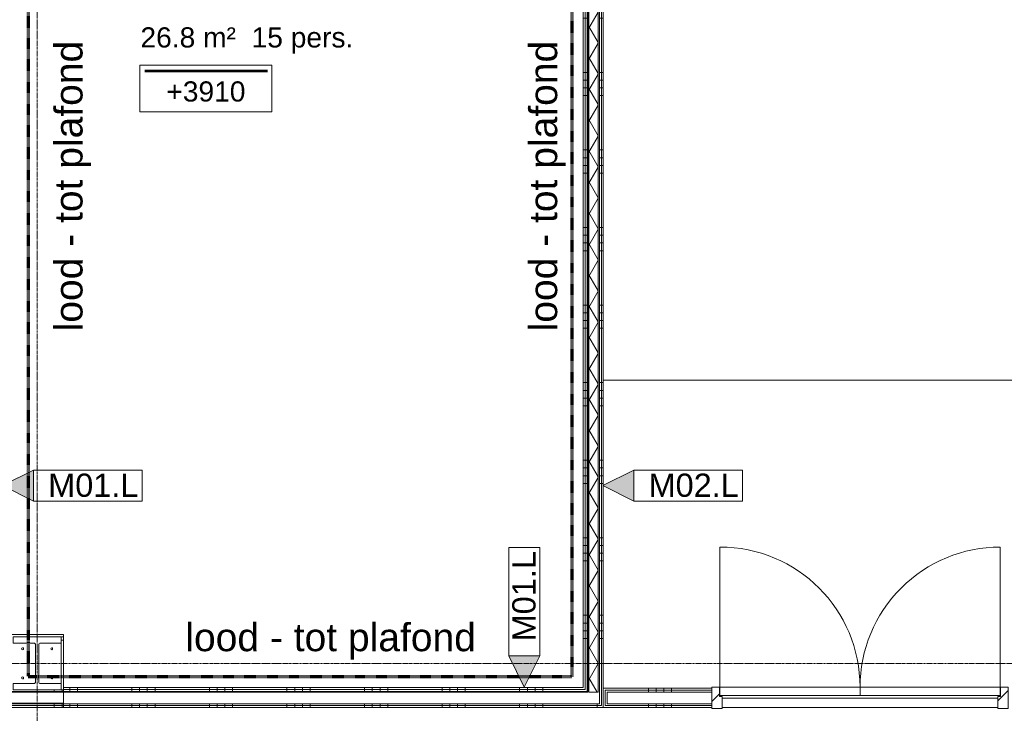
# Model space of a CAD drawing. Header units: millimetres. Extents: x 522 to 75900, y -25803 to 58941.
# Tile 99 of 134: x 31488 to 37835, y 45678 to 50149. Entities that reach past the tile are written whole.
import ezdxf

# ---------------------------------------------------------------- set-up
doc = ezdxf.new("R2010")
doc.units = ezdxf.units.MM
for name, pattern in [('Dash', [6.35, 3.175, -3.175]), ('Dot', [4.7625, 0, -4.7625]), ('Grid Line', [22.225, 12.7, -3.175, 3.175, -3.175])]:
    doc.linetypes.add(name, pattern=pattern)
for name, color, linetype, lineweight in [('00_Algemeen', 7, 'Dot', 9), ('22_Metselwerk', 7, 'Continuous', 9), ('25_Metaalconstructiewerk', 7, 'Continuous', 9), ('30_Kozijnen-ramen-deuren', 7, 'Continuous', 9), ('42_Dekvloeren en vloersystemen', 7, 'Continuous', 9)]:
    doc.layers.add(name, color=color, linetype=linetype, lineweight=lineweight)
doc.styles.add('Arial', font='arial.ttf', dxfattribs={"height": 180})
doc.styles.add('Arial_1', font='arial.ttf', dxfattribs={"height": 130})
doc.styles.add('Arial_3', font='arial.ttf', dxfattribs={"height": 150})
pattern_1 = [(180, (35250, 49659.5), (-6e-14, -500), []), (180, (35250, 49709.5), (-6e-14, -500), []), (180, (35250, 49759.5), (-6e-14, -500), []), (180, (35250, 49809.5), (-6e-14, -500), [])]
pattern_2 = [(90, (33710, 45715), (-500, -1e-12), []), (90, (33760, 45715), (-500, -1e-12), []), (90, (33810, 45715), (-500, -1e-12), []), (90, (33860, 45715), (-500, -1e-12), [])]
pattern_3 = [(90, (38040, 45715), (-500, -2e-12), []), (90, (38090, 45715), (-500, -2e-12), []), (90, (38140, 45715), (-500, -2e-12), []), (90, (38190, 45715), (-500, -2e-12), [])]
pattern_4 = [(90, (31710.23, 45715), (-500, 3e-14), []), (90, (31760.23, 45715), (-500, 3e-14), []), (90, (31810.23, 45715), (-500, 3e-14), []), (90, (31860.23, 45715), (-500, 3e-14), [])]

# ---------------------------------------------------------------- blocks, each defined once
blk = doc.blocks.new('28_SCO_TLB_IN_steel S355_HEM - HE300M-V8-100 - Plattegrond - Begane grond')
at = {"layer": '25_Metaalconstructiewerk', "lineweight": 13}
for p, q in [((155, 170), (-155, 170)), ((-155, 170), (-155, 131)), ((-155, 131), (-22.5, 131)), ((22.5, 131), (155, 131)), ((155, 131), (155, 170)), ((-10.5, 119), (-10.5, -119)), ((10.5, -119), (10.5, 119)), ((-22.5, -131), (-155, -131)), ((-155, -131), (-155, -170)), ((-155, -170), (155, -170)), ((155, -131), (22.5, -131)), ((155, -170), (155, -131))]:
    blk.add_line(p, q, dxfattribs=at)
for centre, start, end in [((-22.5, 119), 0, 90), ((22.5, 119), 90, 180), ((-22.5, -119), 270, 0), ((22.5, -119), 180, 270)]:
    blk.add_arc(centre, 12, start, end, dxfattribs=at)
blk = doc.blocks.new('28_ARC_staal - bevestiging - voetplaat 4 ankers lxbxt_f - 500x500x20 stelruimte 20 200-200 inboordiepte 500-3222366-100 - Plattegrond - Begane grond')
at = {"layer": '25_Metaalconstructiewerk', "lineweight": 13}
for centre, start, end in [((-93.9, 93.9), 0, 180), ((-93.9, 93.9), 180, 360), ((93.9, 93.9), 0, 180), ((93.9, 93.9), 180, 360), ((-93.9, -93.9), 0, 180), ((-93.9, -93.9), 180, 360), ((93.9, -93.9), 0, 180), ((93.9, -93.9), 180, 360)]:
    blk.add_arc(centre, 6, start, end, dxfattribs=at)
blk = doc.blocks.new('FRA_R12_AWT_CON_Betonwerk_R20_rvt-1-100 - Plattegrond - Begane grond')
at = {"lineweight": 13}
blk.add_blockref('28_SCO_TLB_IN_steel S355_HEM - HE300M-V8-100 - Plattegrond - Begane grond', (31600, 46000), dxfattribs=at)
at = {"lineweight": 13, "rotation": 89.99999999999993}
blk.add_blockref('28_ARC_staal - bevestiging - voetplaat 4 ankers lxbxt_f - 500x500x20 stelruimte 20 200-200 inboordiepte 500-3222366-100 - Plattegrond - Begane grond', (31600, 46000), dxfattribs=at)
blk = doc.blocks.new('32_HB_b - 01_35_1910x2400_125mm-9753448-100 - Plattegrond - Begane grond')
at = {"layer": '30_Kozijnen-ramen-deuren', "true_color": 0xc0c0c0}
h = blk.add_hatch(dxfattribs=at)
h.set_pattern_fill('FP_96', color=9, style=0, pattern_type=2)
h.set_pattern_definition([(45, (-36784.16, -45789), (-70.71068, 70.71068), [])])
h.paths.add_polyline_path([(1075.8, -81), (1075.8, 58), (1025.8, 58), (1025.8, -2), (1008.8, -2), (1008.8, -81)], flags=0)
h.paths.add_polyline_path([(-767.2, -81), (-767.2, -2), (-784.2, -2), (-784.2, 58), (-834.2, 58), (-834.2, -81)], flags=0)
at = {"layer": '30_Kozijnen-ramen-deuren'}
for p, q in [((-834.2, 58), (-834.2, -81)), ((-784.2, 58), (-834.2, 58)), ((-784.2, -2), (-784.2, 58)), ((1075.8, 58), (1025.8, 58)), ((1025.8, 58), (1025.8, -2)), ((1075.8, -81), (1075.8, 58)), ((-767.2, -2), (-784.2, -2)), ((-767.2, -81), (-767.2, -2)), ((1025.8, -2), (1008.8, -2)), ((1008.8, -2), (1008.8, -81)), ((-834.2, -81), (-767.2, -81)), ((1008.8, -81), (1075.8, -81))]:
    blk.add_line(p, q, dxfattribs=at)
blk = doc.blocks.new('32_DO_deurblad_HT_vlak - standaard-8607822-100 - Plattegrond - Begane grond')
at = {"layer": '30_Kozijnen-ramen-deuren', "lineweight": 18}
for p, q in [((-385.8, 0), (-385.8, 55)), ((-385.8, 55), (517.2, 55)), ((517.2, 0), (-385.8, 0)), ((517.2, 55), (517.2, 0))]:
    blk.add_line(p, q, dxfattribs=at)
at = {"layer": '30_Kozijnen-ramen-deuren'}
for p, q in [((-385.8, -903), (-385.8, 0)), ((489.3, 0), (497, 0))]:
    blk.add_line(p, q, dxfattribs=at)
at = {"layer": '30_Kozijnen-ramen-deuren', "linetype": 'Dash'}
blk.add_line((489.3, 55), (497, 55), dxfattribs=at)
at = {"layer": '30_Kozijnen-ramen-deuren'}
blk.add_arc((-385.8, 0), 903, 270, 0, dxfattribs=at)
blk = doc.blocks.new('32_DO_deurblad_HT_vlak - standaard-8607820-100 - Plattegrond - Begane grond')
at = {"layer": '30_Kozijnen-ramen-deuren'}
for p, q in [((-385.8, 903), (-385.8, 0)), ((489.3, 0), (497, 0))]:
    blk.add_line(p, q, dxfattribs=at)
at = {"layer": '30_Kozijnen-ramen-deuren', "lineweight": 18}
for p, q in [((517.2, 0), (-385.8, 0)), ((-385.8, 0), (-385.8, -55)), ((517.2, -55), (517.2, 0)), ((-385.8, -55), (517.2, -55))]:
    blk.add_line(p, q, dxfattribs=at)
at = {"layer": '30_Kozijnen-ramen-deuren', "linetype": 'Dash'}
blk.add_line((489.3, -55), (497, -55), dxfattribs=at)
at = {"layer": '30_Kozijnen-ramen-deuren'}
blk.add_arc((-385.8, 0), 903, 360, 90, dxfattribs=at)
blk = doc.blocks.new('00_TAG_ROOM_roomtag2 - 5_ volledig met plafondhoogte-11202087-100 - Plattegrond - Begane grond')
at = {"layer": '00_Algemeen', "linetype": 'Continuous'}
for p, q in [((0, -5.7), (0, -2.7)), ((0, -2.7), (8.5, -2.7)), ((0.322, -3.01), (8.215, -3.01)), ((0.322, -3.033), (8.215, -3.033)), ((0.322, -3.061), (8.215, -3.061)), ((0.322, -3.095), (8.215, -3.095)), ((0.322, -3.123), (8.215, -3.123)), ((8.5, -2.7), (8.5, -5.7)), ((8.5, -5.7), (0, -5.7))]:
    blk.add_line(p, q, dxfattribs=at)
blk = doc.blocks.new('00_TAG-WA_wall tag_BAR - Type Mark_7x2-7455557-100 - Plattegrond - Begane grond')
at = {"layer": '00_Algemeen', "linetype": 'Continuous'}
blk.add_hatch(color=256, dxfattribs=at).paths.add_polyline_path([(0, -2), (-1, 0), (1, 0)], flags=0)
for p, q in [((-1, 7), (-1, 0)), ((1, 7), (-1, 7)), ((1, 0), (1, 7)), ((-1, 0), (1, 0)), ((1, 0), (-1, 0)), ((-1, 0), (0, -2)), ((0, -2), (1, 0))]:
    blk.add_line(p, q, dxfattribs=at)

msp = doc.modelspace()

# ---------------------------------------------------------------- hatches: boundary and pattern name
at = {"layer": '22_Metselwerk', "true_color": 0x808080}
h = msp.add_hatch(dxfattribs=at)
h.set_pattern_fill('FP_4', color=8, angle=270, style=0, pattern_type=2)
h.set_pattern_definition(pattern_1)
h.paths.add_polyline_path([(35133.5, 45844), (35133.5, 53075), (35121, 53075), (35121, 45844)], flags=0)
h = msp.add_hatch(dxfattribs=at)
h.set_pattern_fill('FP_4', color=8, angle=270, style=0, pattern_type=2)
h.set_pattern_definition(pattern_1)
h.paths.add_polyline_path([(35146, 45831.5), (35146, 53075), (35133.5, 53075), (35133.5, 45831.5)], flags=0)
at = {"layer": '22_Metselwerk', "lineweight": 5, "true_color": 0x808080}
for points in [[(35146, 45819), (35150, 45819), (35150, 53075), (35146, 53075), (35146, 45831.5)], [(34893.9, 45815), (35150, 45815), (35150, 45819), (31770, 45819), (31770, 45815), (33269.2, 45815)], [(31441.5, 45740), (31770, 45740), (31770, 45744), (31263, 45744), (31263, 45740)]]:
    msp.add_hatch(color=8, dxfattribs=at).paths.add_polyline_path(points, flags=0)
at = {"layer": '22_Metselwerk'}
h = msp.add_hatch(dxfattribs=at)
h.set_pattern_fill('FP_2', color=256, angle=240, style=0, pattern_type=2)
h.set_pattern_definition([(60, (0, 0), (-86.60254, 50), []), (120, (0, 0), (-86.60254, -50), [])])
h.paths.add_polyline_path([(35217.5, 45815), (35217.5, 53075), (35157.5, 53075), (35157.5, 45815)], flags=0)
at = {"layer": '22_Metselwerk', "true_color": 0x808080}
h = msp.add_hatch(dxfattribs=at)
h.set_pattern_fill('FP_4', color=8, angle=270, style=0, pattern_type=2)
h.set_pattern_definition(pattern_1)
h.paths.add_polyline_path([(35225, 45831.5), (35237.5, 45831.5), (35237.5, 53075), (35225, 53075), (35225, 45844)], flags=0)
h = msp.add_hatch(dxfattribs=at)
h.set_pattern_fill('FP_4', color=8, angle=270, style=0, pattern_type=2)
h.set_pattern_definition(pattern_1)
h.paths.add_polyline_path([(35250, 45844), (35250, 53075), (35237.5, 53075), (35237.5, 45844)], flags=0)
h = msp.add_hatch(dxfattribs=at)
h.set_pattern_fill('FP_262', color=8, angle=-90, style=0, pattern_type=2)
h.set_pattern_definition([(90, (31774.73, 46170), (-500, 3e-14), []), (90, (31824.73, 46170), (-500, 3e-14), []), (90, (31874.73, 46170), (-500, 3e-14), []), (90, (31924.73, 46170), (-500, 3e-14), [])])
h.paths.add_polyline_path([(31755, 46170), (31770, 46170), (31770, 46185), (31379.5, 46185), (31379.5, 46170), (31644.6, 46170)], flags=0)
h = msp.add_hatch(dxfattribs=at)
h.set_pattern_fill('FP_261', color=8, angle=-90, style=0, pattern_type=2)
h.set_pattern_definition([(0, (31755, 45800), (0, 500), []), (0, (31755, 45750), (0, 500), []), (0, (31755, 45700), (0, 500), []), (0, (31755, 45650), (0, 500), [])])
h.paths.add_polyline_path([(31755, 45830), (31770, 45830), (31770, 46170), (31755, 46170), (31755, 45850.9)], flags=0)
h = msp.add_hatch(dxfattribs=at)
h.set_pattern_fill('FP_260', color=8, angle=-90, style=0, pattern_type=2)
h.set_pattern_definition([(270, (31360.23, 45830), (500, 3e-14), []), (270, (31310.23, 45830), (500, 3e-14), []), (270, (31260.23, 45830), (500, 3e-14), []), (270, (31210.23, 45830), (500, 3e-14), [])])
h.paths.add_polyline_path([(31755, 45817.5), (31770, 45817.5), (31770, 45830), (31350.5, 45830), (31350.5, 45817.5), (31644.6, 45817.5)], flags=0)
h = msp.add_hatch(dxfattribs=at)
h.set_pattern_fill('FP_165', color=8, angle=-90, style=0, pattern_type=2)
h.set_pattern_definition(pattern_2)
h.paths.add_polyline_path([(31770, 45831.5), (35133.5, 45831.5), (35133.5, 45844), (31770, 45844)], flags=0)
h.paths.add_polyline_path([(35237.5, 45831.5), (35250, 45831.5), (35250, 45844), (35237.5, 45844)], flags=0)
h = msp.add_hatch(dxfattribs=at)
h.set_pattern_fill('FP_165', color=8, angle=-90, style=0, pattern_type=2)
h.set_pattern_definition(pattern_2)
h.paths.add_polyline_path([(35097, 45715), (35250, 45715), (35250, 45831.5), (35237.5, 45831.5), (35237.5, 45727.5), (31770, 45727.5), (31770, 45715), (34893.9, 45715)], flags=0)
h = msp.add_hatch(dxfattribs=at)
h.set_pattern_fill('FP_165', color=8, angle=-90, style=0, pattern_type=2)
h.set_pattern_definition(pattern_2)
h.paths.add_polyline_path([(35225, 45819), (35237.5, 45819), (35237.5, 45831.5), (35225, 45831.5)], flags=0)
h.paths.add_polyline_path([(33269.2, 45819), (35146, 45819), (35146, 45831.5), (31770, 45831.5), (31770, 45819)], flags=0)
h = msp.add_hatch(dxfattribs=at)
h.set_pattern_fill('FP_225', color=8, angle=-90, style=0, pattern_type=2)
h.set_pattern_definition(pattern_3)
h.paths.add_polyline_path([(35706.3, 45827.5), (35950, 45827.5), (35950, 45840), (35250, 45840), (35250, 45827.5), (35300.1, 45827.5)], flags=0)
h.paths.add_polyline_path([(39768, 45827.5), (40430, 45827.5), (40430, 45840), (37860, 45840), (37860, 45827.5), (38143.3, 45827.5)], flags=0)
msp.add_hatch(color=8, dxfattribs=at).paths.add_polyline_path([(31644.6, 45815), (31770, 45815), (31770, 45819), (31350.5, 45819), (31350.5, 45815), (31441.5, 45815)], flags=0)
h = msp.add_hatch(dxfattribs=at)
h.set_pattern_fill('FP_165', color=8, angle=-90, style=0, pattern_type=2)
h.set_pattern_definition(pattern_2)
h.paths.add_polyline_path([(35237.5, 45727.5), (35237.5, 45819), (35225, 45819), (35225, 45740), (31770, 45740), (31770, 45727.5), (35097, 45727.5)], flags=0)
h = msp.add_hatch(dxfattribs=at)
h.set_pattern_fill('FP_225', color=8, angle=-90, style=0, pattern_type=2)
h.set_pattern_definition(pattern_3)
h.paths.add_polyline_path([(35706.3, 45715), (35950, 45715), (35950, 45727.5), (35262.5, 45727.5), (35262.5, 45827.5), (35250, 45827.5), (35250, 45715), (35300.1, 45715)], flags=0)
h.paths.add_polyline_path([(39768, 45715), (40430, 45715), (40430, 45727.5), (37860, 45727.5), (37860, 45715), (38143.3, 45715)], flags=0)
h = msp.add_hatch(dxfattribs=at)
h.set_pattern_fill('FP_225', color=8, angle=-90, style=0, pattern_type=2)
h.set_pattern_definition(pattern_3)
h.paths.add_polyline_path([(39768, 45815), (40430, 45815), (40430, 45827.5), (37860, 45827.5), (37860, 45815), (38143.3, 45815)], flags=0)
h.paths.add_polyline_path([(35275, 45815), (35950, 45815), (35950, 45827.5), (35262.5, 45827.5), (35262.5, 45815)], flags=0)
h = msp.add_hatch(dxfattribs=at)
h.set_pattern_fill('FP_225', color=8, angle=-90, style=0, pattern_type=2)
h.set_pattern_definition(pattern_3)
h.paths.add_polyline_path([(39768, 45727.5), (40430, 45727.5), (40430, 45740), (37860, 45740), (37860, 45727.5), (38143.3, 45727.5)], flags=0)
h.paths.add_polyline_path([(35706.3, 45727.5), (35950, 45727.5), (35950, 45740), (35275, 45740), (35275, 45815), (35262.5, 45815), (35262.5, 45727.5), (35300.1, 45727.5)], flags=0)
h = msp.add_hatch(dxfattribs=at)
h.set_pattern_fill('FP_287', color=8, angle=-90, style=0, pattern_type=2)
h.set_pattern_definition(pattern_4)
h.paths.add_polyline_path([(31770, 45727.5), (31770, 45740), (31250.5, 45740), (31250.5, 45727.5), (31644.6, 45727.5)], flags=0)
h = msp.add_hatch(dxfattribs=at)
h.set_pattern_fill('FP_287', color=8, angle=-90, style=0, pattern_type=2)
h.set_pattern_definition(pattern_4)
h.paths.add_polyline_path([(31250.5, 45715), (31770, 45715), (31770, 45727.5), (31250.5, 45727.5)], flags=0)

# ---------------------------------------------------------------- linework, layer by layer
at = {"layer": '00_Algemeen', "color": 16, "linetype": 'Grid Line', "true_color": 0x800000}
for p, q in [((31600, 4084), (31600, 58341)), ((5155.6, 46000), (57181.4, 46000))]:
    msp.add_line(p, q, dxfattribs=at)
at = {"layer": '00_Algemeen', "color": 11, "linetype": 'Dash', "lineweight": 70, "true_color": 0xff8040}
for p, q in [((31543, 52855), (31543, 45915)), ((35050, 45915), (35050, 52855)), ((31543, 45915), (35050, 45915))]:
    msp.add_line(p, q, dxfattribs=at)
at = {"layer": '22_Metselwerk'}
for p, q in [((35121, 53075), (35121, 45844)), ((35133.5, 45831.5), (35133.5, 53075)), ((35146, 45819), (35146, 53075)), ((35150, 45815), (35150, 53075)), ((35157.5, 45815), (35157.5, 53075)), ((35217.5, 45815), (35217.5, 53075)), ((35225, 45740), (35225, 53075)), ((35237.5, 45727.5), (35237.5, 53075)), ((35250, 45715), (35250, 53075)), ((31770, 46185), (31379.5, 46185)), ((31770, 46170), (31755, 46170)), ((31770, 45715), (31770, 46185)), ((31755, 46131), (31755, 45869)), ((31755, 45830), (31770, 45830)), ((35121, 45844), (31770, 45844)), ((31770, 45831.5), (35133.5, 45831.5)), ((35950, 45840), (35250, 45840)), ((35950, 45715), (35950, 45840)), ((35146, 45819), (31350.5, 45819)), ((31350.5, 45817.5), (31770, 45817.5)), ((31350.5, 45815), (35150, 45815)), ((35217.5, 45815), (35157.5, 45815)), ((35262.5, 45827.5), (35950, 45827.5)), ((35262.5, 45827.5), (35262.5, 45727.5)), ((35275, 45815), (35275, 45740)), ((35275, 45815), (35950, 45815)), ((29784, 45715), (35950, 45715)), ((31250.5, 45740), (35225, 45740)), ((31250.5, 45727.5), (35237.5, 45727.5)), ((31263, 45744), (31770, 45744)), ((35262.5, 45727.5), (35950, 45727.5)), ((35275, 45740), (35950, 45740))]:
    msp.add_line(p, q, dxfattribs=at)
at = {"layer": '42_Dekvloeren en vloersystemen', "color": 7, "true_color": 0xffffff}
for p, q in [((35250, 47825), (47700, 47825)), ((36002, 45792), (36000, 45792)), ((36017, 45775), (37793, 45775)), ((37810, 45792), (37808, 45792)), ((37793, 45715), (36017, 45715)), ((36017, 45715), (37793, 45715))]:
    msp.add_line(p, q, dxfattribs=at)

# ---------------------------------------------------------------- block references
at = {"lineweight": 5}
msp.add_blockref('FRA_R12_AWT_CON_Betonwerk_R20_rvt-1-100 - Plattegrond - Begane grond', (0, 0), dxfattribs=at)
at = {"layer": '00_Algemeen', "linetype": 'Continuous', "xscale": 99.99999999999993, "yscale": 99.99999999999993, "zscale": 99.99999999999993}
for name, p in [('00_TAG_ROOM_roomtag2 - 5_ volledig met plafondhoogte-11202087-100 - Plattegrond - Begane grond', (32262.9, 50125.7)), ('00_TAG-WA_wall tag_BAR - Type Mark_7x2-7455557-100 - Plattegrond - Begane grond', (34740, 46047.4))]:
    msp.add_blockref(name, p, dxfattribs=at)
for p, rotation in [((31577, 47146.4), 270), ((35447.4, 47146.4), 270.0000000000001)]:
    msp.add_blockref('00_TAG-WA_wall tag_BAR - Type Mark_7x2-7455557-100 - Plattegrond - Begane grond', p, dxfattribs=dict(at, rotation=rotation))
at = {"layer": '30_Kozijnen-ramen-deuren'}
for name, p in [('32_DO_deurblad_HT_vlak - standaard-8607820-100 - Plattegrond - Begane grond', (36387.8, 45847)), ('32_HB_b - 01_35_1910x2400_125mm-9753448-100 - Plattegrond - Begane grond', (36784.2, 45789))]:
    msp.add_blockref(name, p, dxfattribs=at)
at = {"layer": '30_Kozijnen-ramen-deuren', "rotation": 180}
msp.add_blockref('32_DO_deurblad_HT_vlak - standaard-8607822-100 - Plattegrond - Begane grond', (37422.2, 45847), dxfattribs=at)

# ---------------------------------------------------------------- texts
at = {"layer": '00_Algemeen', "linetype": 'Continuous', "attachment_point": 1, "rotation": 90}
for s, insert, char_height, width, style in [('lood - tot plafond ', (31712.5, 48140.2), 180, 2276.793, 'Arial'), ('lood - tot plafond ', (34772.5, 48140.2), 180, 2276.793, 'Arial'), ('M01.L', (34662.9, 46141.4), 150, 721.519, 'Arial_3')]:
    msp.add_mtext(s, dxfattribs=dict(at, insert=insert, char_height=char_height, width=width, style=style))
at = {"layer": '00_Algemeen', "linetype": 'Continuous', "attachment_point": 1}
for s, insert, char_height, width, style in [('26.8 m²', (32265.9, 50100.2), 130, 737.552, 'Arial_1'), ('26.8 m²  15 pers.', (32265.9, 50100.2), 130, 1659.493, 'Arial_1'), ('+3910', (32433, 49751.7), 130, 609.282, 'Arial_1'), ('M01.L', (31671, 47223.4), 150, 721.519, 'Arial_3'), ('M02.L', (35541.4, 47223.4), 150, 721.519, 'Arial_3'), ('lood - tot plafond ', (32555.4, 46258.3), 180, 2276.793, 'Arial')]:
    msp.add_mtext(s, dxfattribs=dict(at, insert=insert, char_height=char_height, width=width, style=style))

doc.saveas('drawing.dxf')
